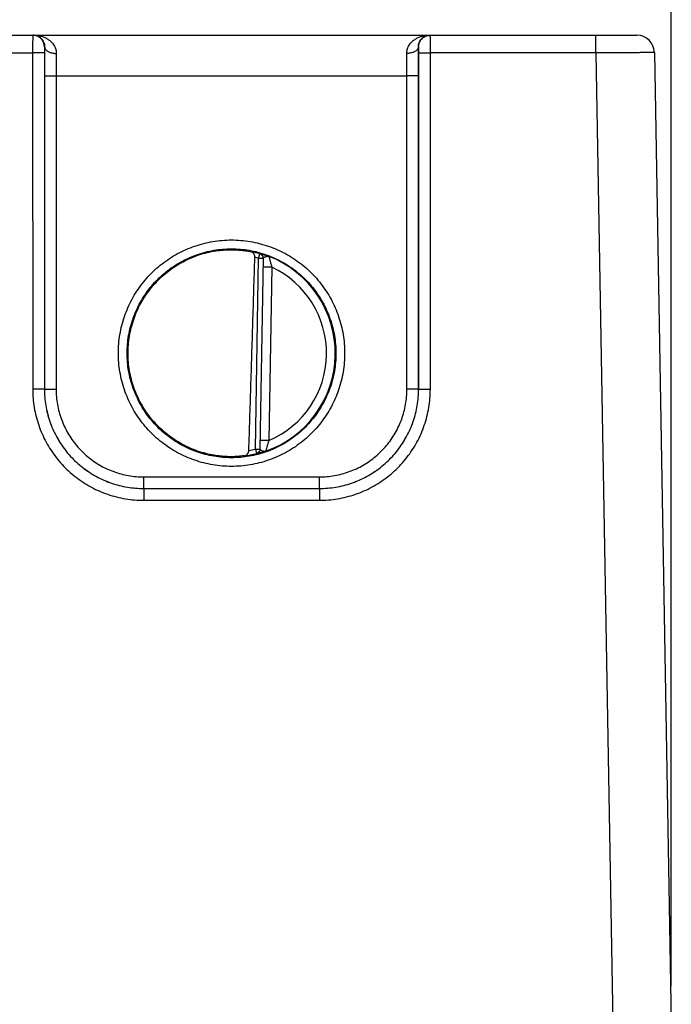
# Model space of a CAD drawing. Header units: inches. Extents: x 0 to 34, y 0 to 22.
# Tile 53 of 83: x 27.7 to 28.8, y 6.3 to 8. Entities that reach past the tile are written whole.
import ezdxf

# ---------------------------------------------------------------- set-up
doc = ezdxf.new("R2010")
doc.units = ezdxf.units.IN
doc.header["$LTSCALE"] = 1.87
doc.header["$MEASUREMENT"] = 0
doc.layers.get('0').update_dxf_attribs({"linetype": 'CONTINUOUS'})
doc.layers.add('DIMENSIONS', color=7, linetype='CONTINUOUS')
doc.styles.get("Standard").update_dxf_attribs({"font": 'txt', "width": 0.8})
doc.dimstyles.new('DIMSTYLE_1', dxfattribs={"dimtxt": 0.125, "dimasz": 0.18, "dimexe": 0.18, "dimexo": 0.0625, "dimgap": 0.09, "dimtad": 0, "dimtih": 1, "dimtoh": 1, "dimdec": 3, "dimzin": 4, "dimdsep": 46, "dimtxsty": 'STANDARD', "dimblk": '_FILLED', "dimblk1": '_FILLED', "dimblk2": '_FILLED', "dimcen": 0.09, "dimadec": 0, "dimazin": 0, "dimtp": 0.01, "dimtm": 0.01, "dimtfac": 1, "dimtdec": 3, "dimtofl": 0, "dimtmove": 0, "dimatfit": 3, "dimldrblk": '_FILLED', "dimfxl": 1, "dimtolj": 1, "dimtzin": 4, "dimarcsym": 0})

# ---------------------------------------------------------------- blocks, each defined once
blk = doc.blocks.new('_FILLED')
at = {"color": 0, "linetype": 'BYBLOCK'}
blk.add_solid([(0, 0), (-1, 0.1736), (-1, -0.1736)], dxfattribs=at)
blk = doc.blocks.new('*D23')
at = {"layer": 'DIMENSIONS', "color": 2, "linetype": 'CONTINUOUS'}
for p, q in [((20.9508, 6.976), (20.9508, 8.9558)), ((28.8315, 6.3265), (28.8315, 8.9558)), ((20.9508, 8.8308), (24.2245, 8.8308)), ((28.8315, 8.8308), (25.7745, 8.8308))]:
    blk.add_line(p, q, dxfattribs=at)
at = {"layer": 'DIMENSIONS', "color": 2, "linetype": 'CONTINUOUS', "xscale": 0.18, "yscale": 0.18, "zscale": 0.18, "rotation": 180}
blk.add_blockref('_FILLED', (20.9508, 8.8308), dxfattribs=at)
at = {"layer": 'DIMENSIONS', "color": 2, "linetype": 'CONTINUOUS', "xscale": 0.18, "yscale": 0.18, "zscale": 0.18}
blk.add_blockref('_FILLED', (28.8315, 8.8308), dxfattribs=at)
at = {"layer": 'DIMENSIONS', "color": 2, "linetype": 'CONTINUOUS', "width": 0.8}
for s, p in [('7.881', (24.287, 8.7683)), ('[', (24.912, 8.7683)), ('200.17', (25.012, 8.7683)), (']', (25.612, 8.7683))]:
    blk.add_text(s, height=0.125, dxfattribs=at).set_placement(p)

msp = doc.modelspace()

# ---------------------------------------------------------------- linework, layer by layer
at = {"color": 7, "linetype": 'CONTINUOUS'}
for p, q in [((20.9984, 7.953), (28.7725, 7.953)), ((28.7025, 7.9227), (28.7025, 7.953)), ((27.489, 7.9227), (27.738, 7.9227)), ((27.738, 7.9227), (27.7381, 7.3474)), ((27.758, 7.9229), (27.7581, 7.3475)), ((27.7585, 7.933), (27.7582, 7.933)), ((28.3988, 7.933), (28.3985, 7.933)), ((28.3989, 7.3475), (28.399, 7.9229)), ((28.4189, 7.3474), (28.419, 7.9227)), ((28.7025, 7.9227), (28.419, 7.9227)), ((28.7025, 7.9227), (28.7315, 6.2631)), ((28.8025, 7.9235), (28.8315, 6.264)), ((27.7583, 7.8837), (27.7582, 7.3476)), ((27.7782, 7.8836), (28.3787, 7.8836)), ((27.7782, 7.8836), (27.7782, 7.3474)), ((28.3788, 7.3474), (28.3787, 7.8836)), ((28.3988, 7.3476), (28.3987, 7.8837)), ((28.1193, 7.2451), (28.1249, 7.5713)), ((28.1249, 7.5713), (28.1271, 7.5789)), ((28.1328, 7.5712), (28.1249, 7.5713)), ((28.1271, 7.5789), (28.1271, 7.5793)), ((28.1328, 7.5715), (28.1271, 7.2446)), ((28.1476, 7.5561), (28.1326, 7.5564)), ((28.1476, 7.5561), (28.1424, 7.2595)), ((27.7581, 7.3475), (27.7582, 7.3476)), ((28.3989, 7.3475), (28.3988, 7.3476)), ((28.1424, 7.2595), (28.1274, 7.2597)), ((28.1193, 7.2451), (28.1271, 7.2449)), ((28.1193, 7.2451), (28.1212, 7.2374)), ((28.1211, 7.2371), (28.1212, 7.2374)), ((27.9281, 7.1974), (28.2289, 7.1974)), ((27.9281, 7.1776), (27.9281, 7.1974)), ((28.2289, 7.1776), (28.2289, 7.1974)), ((27.9281, 7.1776), (28.2289, 7.1776)), ((27.9281, 7.1776), (28.2289, 7.1776)), ((27.9281, 7.1776), (27.9281, 7.1776)), ((27.9281, 7.1776), (27.9281, 7.1574)), ((28.2289, 7.1776), (28.2289, 7.1776)), ((28.2289, 7.1776), (28.2289, 7.1574)), ((27.9281, 7.1574), (28.2289, 7.1574))]:
    msp.add_line(p, q, dxfattribs=at)
for centre, radius, start, end in [((28.7725, 7.923), 0.03, 1, 89.9992), ((28.0785, 7.409), 0.1768, 74.0306, 78.9352), ((28.0785, 7.409), 0.1689, 74.0306, 76.3334), ((28.0785, 7.409), 0.1776, 289.2016, 68.7985), ((28.0785, 7.409), 0.1626, 293.1447, 64.8553), ((28.0785, 7.409), 0.1689, 280.096, 283.9695), ((28.0785, 7.409), 0.1768, 277.0061, 283.9694)]:
    msp.add_arc(centre, radius, start, end, dxfattribs=at)
for points, knots in [([(27.7382, 7.953), (27.7381, 7.953), (27.7382, 7.9524), (27.7381, 7.9518), (27.7381, 7.9505), (27.7381, 7.9488), (27.7381, 7.9465), (27.738, 7.9439), (27.738, 7.941), (27.738, 7.9377), (27.738, 7.9342), (27.738, 7.9305), (27.738, 7.9266), (27.738, 7.924), (27.738, 7.9227)], [0, 0, 0, 0, 0.008623, 0.034252, 0.076463, 0.134529, 0.207438, 0.293936, 0.39251, 0.501421, 0.618712, 0.742318, 0.870126, 1, 1, 1, 1]), ([(27.7398, 7.953), (27.7412, 7.953), (27.744, 7.9526), (27.7477, 7.9513), (27.7508, 7.9494), (27.7533, 7.9471), (27.7553, 7.9445), (27.7568, 7.9418), (27.7579, 7.9389), (27.7584, 7.9359), (27.7585, 7.9339), (27.7585, 7.933)], [0, 0, 0, 0, 0.140346, 0.267239, 0.384951, 0.496147, 0.602609, 0.705566, 0.80585, 0.903956, 1, 1, 1, 1]), ([(27.7398, 7.953), (27.7421, 7.953), (27.7466, 7.9526), (27.7531, 7.9513), (27.759, 7.9491), (27.7641, 7.9463), (27.7684, 7.9431), (27.7719, 7.9396), (27.7745, 7.936), (27.7765, 7.9324), (27.7777, 7.9288), (27.7784, 7.9253), (27.7785, 7.923), (27.7785, 7.9218)], [0, 0, 0, 0, 0.124396, 0.245325, 0.359917, 0.466203, 0.563498, 0.652016, 0.732576, 0.806331, 0.874577, 0.938635, 1, 1, 1, 1]), ([(27.7582, 7.933), (27.7582, 7.9339), (27.758, 7.9358), (27.7574, 7.9386), (27.7564, 7.9413), (27.7551, 7.9438), (27.7533, 7.9461), (27.7513, 7.9481), (27.749, 7.9498), (27.7465, 7.9512), (27.7438, 7.9522), (27.7416, 7.9527), (27.7402, 7.9529), (27.7398, 7.9529)], [0, 0, 0, 0, 0.095912, 0.191824, 0.287735, 0.383646, 0.479554, 0.575461, 0.671366, 0.767268, 0.863169, 0.959069, 1, 1, 1, 1]), ([(28.3785, 7.9218), (28.3784, 7.923), (28.3786, 7.9253), (28.3793, 7.9288), (28.3805, 7.9324), (28.3824, 7.936), (28.3851, 7.9396), (28.3885, 7.9431), (28.3928, 7.9463), (28.398, 7.9491), (28.4039, 7.9513), (28.4104, 7.9526), (28.4149, 7.953), (28.4172, 7.953)], [0, 0, 0, 0, 0.061366, 0.125423, 0.193669, 0.267423, 0.347984, 0.436502, 0.533797, 0.640083, 0.754675, 0.875604, 1, 1, 1, 1]), ([(28.3985, 7.933), (28.3984, 7.9339), (28.3985, 7.9359), (28.3991, 7.9389), (28.4001, 7.9418), (28.4016, 7.9445), (28.4037, 7.9471), (28.4062, 7.9494), (28.4093, 7.9513), (28.413, 7.9526), (28.4157, 7.953), (28.4172, 7.953)], [0, 0, 0, 0, 0.096045, 0.19415, 0.294435, 0.397391, 0.503854, 0.61505, 0.732762, 0.859655, 1, 1, 1, 1]), ([(28.3988, 7.933), (28.3988, 7.9339), (28.3989, 7.9358), (28.3995, 7.9386), (28.4005, 7.9413), (28.4019, 7.9438), (28.4036, 7.9461), (28.4057, 7.9481), (28.408, 7.9498), (28.4105, 7.9512), (28.4131, 7.9522), (28.4159, 7.9528), (28.4178, 7.953), (28.4188, 7.953)], [0, 0, 0, 0, 0.090916, 0.181832, 0.272746, 0.363659, 0.45457, 0.545479, 0.636386, 0.727292, 0.818195, 0.909098, 1, 1, 1, 1]), ([(28.419, 7.9227), (28.419, 7.924), (28.419, 7.9266), (28.419, 7.9305), (28.419, 7.9342), (28.419, 7.9377), (28.4189, 7.941), (28.4189, 7.944), (28.4189, 7.9466), (28.4189, 7.9488), (28.4188, 7.9505), (28.4189, 7.9518), (28.4187, 7.9524), (28.4189, 7.953), (28.4188, 7.953)], [0, 0, 0, 0, 0.130284, 0.25845, 0.382293, 0.499666, 0.608526, 0.706996, 0.793356, 0.866099, 0.923953, 0.965954, 0.991431, 1, 1, 1, 1]), ([(27.758, 7.9229), (27.7579, 7.9228), (27.7576, 7.9229), (27.757, 7.9228), (27.756, 7.9228), (27.7546, 7.9228), (27.7529, 7.9228), (27.7509, 7.9227), (27.7486, 7.9227), (27.7462, 7.9227), (27.7435, 7.9227), (27.7408, 7.9227), (27.7389, 7.9227), (27.738, 7.9227)], [0, 0, 0, 0, 0.01247, 0.04456, 0.095661, 0.164761, 0.250486, 0.35113, 0.46469, 0.588906, 0.721305, 0.859251, 1, 1, 1, 1]), ([(27.7582, 7.933), (27.7581, 7.933), (27.7582, 7.9327), (27.7581, 7.9324), (27.7581, 7.9318), (27.7581, 7.931), (27.758, 7.9299), (27.758, 7.9287), (27.758, 7.9274), (27.758, 7.9259), (27.758, 7.9244), (27.758, 7.9234), (27.758, 7.9229)], [0, 0, 0, 0, 0.012406, 0.049086, 0.1095, 0.191804, 0.294163, 0.413997, 0.548158, 0.693514, 0.845745, 1, 1, 1, 1]), ([(27.7585, 7.933), (27.7585, 7.9305), (27.7584, 7.9254), (27.7584, 7.9176), (27.7583, 7.9094), (27.7583, 7.901), (27.7583, 7.8924), (27.7583, 7.8866), (27.7583, 7.8837)], [0, 0, 0, 0, 0.150978, 0.310694, 0.477358, 0.649059, 0.823896, 1, 1, 1, 1]), ([(27.7585, 7.933), (27.7585, 7.9324), (27.7587, 7.9313), (27.7594, 7.9298), (27.7604, 7.9283), (27.7618, 7.9269), (27.7635, 7.9257), (27.7655, 7.9246), (27.7678, 7.9236), (27.7703, 7.9229), (27.7729, 7.9223), (27.7757, 7.9219), (27.7776, 7.9219), (27.7785, 7.9218)], [0, 0, 0, 0, 0.063894, 0.130875, 0.203052, 0.281753, 0.367551, 0.46039, 0.559721, 0.664629, 0.773921, 0.886214, 1, 1, 1, 1]), ([(27.7785, 7.9218), (27.7785, 7.9199), (27.7784, 7.9159), (27.7784, 7.9098), (27.7783, 7.9035), (27.7783, 7.897), (27.7783, 7.8903), (27.7782, 7.8858), (27.7782, 7.8836)], [0, 0, 0, 0, 0.151626, 0.311331, 0.477614, 0.648911, 0.823589, 1, 1, 1, 1]), ([(28.3985, 7.933), (28.3984, 7.9324), (28.3983, 7.9313), (28.3976, 7.9298), (28.3966, 7.9283), (28.3952, 7.9269), (28.3934, 7.9257), (28.3914, 7.9246), (28.3892, 7.9236), (28.3867, 7.9229), (28.384, 7.9223), (28.3813, 7.9219), (28.3794, 7.9219), (28.3785, 7.9218)], [0, 0, 0, 0, 0.063895, 0.130877, 0.203056, 0.281758, 0.367557, 0.460395, 0.559727, 0.664634, 0.773925, 0.886216, 1, 1, 1, 1]), ([(28.3787, 7.8836), (28.3787, 7.8858), (28.3787, 7.8903), (28.3787, 7.897), (28.3787, 7.9035), (28.3786, 7.9098), (28.3785, 7.9159), (28.3785, 7.9199), (28.3785, 7.9218)], [0, 0, 0, 0, 0.176405, 0.351079, 0.522375, 0.688662, 0.848373, 1, 1, 1, 1]), ([(28.3987, 7.8837), (28.3987, 7.8866), (28.3987, 7.8924), (28.3987, 7.901), (28.3987, 7.9094), (28.3986, 7.9176), (28.3985, 7.9254), (28.3985, 7.9305), (28.3985, 7.933)], [0, 0, 0, 0, 0.176105, 0.350943, 0.522641, 0.689303, 0.849018, 1, 1, 1, 1]), ([(28.399, 7.9229), (28.399, 7.9234), (28.399, 7.9244), (28.399, 7.9259), (28.399, 7.9274), (28.3989, 7.9287), (28.3989, 7.9299), (28.3989, 7.931), (28.3989, 7.9318), (28.3989, 7.9324), (28.3988, 7.9327), (28.3988, 7.933), (28.3988, 7.933)], [0, 0, 0, 0, 0.154498, 0.30715, 0.452738, 0.586839, 0.706545, 0.808797, 0.89097, 0.951116, 0.987632, 1, 1, 1, 1]), ([(28.399, 7.9229), (28.3991, 7.9228), (28.3994, 7.9229), (28.4, 7.9228), (28.401, 7.9228), (28.4024, 7.9228), (28.4041, 7.9228), (28.4061, 7.9227), (28.4083, 7.9227), (28.4108, 7.9227), (28.4134, 7.9227), (28.4162, 7.9227), (28.418, 7.9227), (28.419, 7.9227)], [0, 0, 0, 0, 0.012469, 0.044559, 0.095659, 0.164758, 0.250483, 0.351126, 0.464687, 0.588903, 0.721303, 0.85925, 1, 1, 1, 1]), ([(28.8025, 7.9235), (28.8025, 7.9233), (28.8015, 7.9236), (28.8004, 7.9233), (28.7978, 7.9234), (28.7946, 7.9233), (28.7904, 7.9233), (28.7854, 7.9232), (28.7796, 7.9232), (28.773, 7.9231), (28.7658, 7.9231), (28.7579, 7.923), (28.7495, 7.923), (28.7407, 7.9229), (28.7315, 7.9229), (28.722, 7.9228), (28.7123, 7.9227), (28.7058, 7.9227), (28.7025, 7.9227)], [0, 0, 0, 0, 0.004823, 0.019239, 0.043109, 0.076202, 0.118189, 0.168649, 0.227085, 0.292935, 0.365573, 0.444317, 0.528442, 0.617157, 0.709585, 0.80482, 0.901945, 1, 1, 1, 1]), ([(27.7583, 7.8837), (27.7583, 7.8837), (27.7586, 7.8837), (27.7593, 7.8837), (27.7603, 7.8837), (27.7617, 7.8836), (27.7634, 7.8836), (27.7654, 7.8836), (27.7676, 7.8836), (27.7701, 7.8836), (27.7727, 7.8836), (27.7755, 7.8836), (27.7773, 7.8836), (27.7782, 7.8836)], [0, 0, 0, 0, 0.01247, 0.04456, 0.095661, 0.164761, 0.250485, 0.351129, 0.464689, 0.588905, 0.721304, 0.859251, 1, 1, 1, 1]), ([(28.3987, 7.8837), (28.3986, 7.8837), (28.3983, 7.8837), (28.3977, 7.8837), (28.3967, 7.8837), (28.3953, 7.8836), (28.3936, 7.8836), (28.3916, 7.8836), (28.3894, 7.8836), (28.3869, 7.8836), (28.3843, 7.8836), (28.3815, 7.8836), (28.3797, 7.8836), (28.3787, 7.8836)], [0, 0, 0, 0, 0.01247, 0.04456, 0.095661, 0.164761, 0.250485, 0.351129, 0.464689, 0.588905, 0.721304, 0.859251, 1, 1, 1, 1]), ([(28.0785, 7.2154), (28.0732, 7.2154), (28.0625, 7.2158), (28.0466, 7.2178), (28.0309, 7.2211), (28.0155, 7.2257), (28.0005, 7.2315), (27.9861, 7.2385), (27.9724, 7.2467), (27.9593, 7.2561), (27.9471, 7.2664), (27.9358, 7.2778), (27.9254, 7.29), (27.9161, 7.303), (27.9079, 7.3168), (27.9009, 7.3312), (27.8951, 7.3461), (27.8905, 7.3615), (27.8872, 7.3772), (27.8852, 7.3931), (27.8846, 7.4091), (27.8852, 7.4251), (27.8872, 7.441), (27.8905, 7.4567), (27.8951, 7.472), (27.9009, 7.4869), (27.9079, 7.5013), (27.9161, 7.5151), (27.9254, 7.5281), (27.9358, 7.5404), (27.9471, 7.5517), (27.9593, 7.5621), (27.9724, 7.5714), (27.9861, 7.5796), (28.0006, 7.5866), (28.0155, 7.5925), (28.0309, 7.597), (28.0466, 7.6003), (28.0625, 7.6023), (28.0732, 7.6028), (28.0785, 7.6028)], [0, 0, 0, 0, 0.026308, 0.052653, 0.078989, 0.105321, 0.131652, 0.157977, 0.184299, 0.210618, 0.236932, 0.263244, 0.289553, 0.31586, 0.342167, 0.368473, 0.394779, 0.421086, 0.447392, 0.473699, 0.500005, 0.526312, 0.552618, 0.578925, 0.605231, 0.631537, 0.657844, 0.68415, 0.710457, 0.736766, 0.763077, 0.789391, 0.815708, 0.842029, 0.868355, 0.894685, 0.921016, 0.947351, 0.973695, 1, 1, 1, 1]), ([(28.0785, 7.6028), (28.0838, 7.6028), (28.0945, 7.6023), (28.1104, 7.6003), (28.1261, 7.597), (28.1415, 7.5925), (28.1564, 7.5866), (28.1708, 7.5796), (28.1846, 7.5714), (28.1976, 7.5621), (28.2099, 7.5517), (28.2212, 7.5404), (28.2315, 7.5281), (28.2409, 7.5151), (28.2491, 7.5013), (28.2561, 7.4869), (28.2619, 7.472), (28.2665, 7.4566), (28.2698, 7.441), (28.2717, 7.4251), (28.2724, 7.4091), (28.2717, 7.393), (28.2698, 7.3771), (28.2665, 7.3615), (28.2619, 7.3461), (28.2561, 7.3312), (28.2491, 7.3168), (28.2409, 7.303), (28.2315, 7.29), (28.2212, 7.2778), (28.2099, 7.2664), (28.1976, 7.2561), (28.1846, 7.2467), (28.1708, 7.2385), (28.1564, 7.2315), (28.1415, 7.2257), (28.1261, 7.2211), (28.1104, 7.2178), (28.0945, 7.2158), (28.0838, 7.2154), (28.0785, 7.2154)], [0, 0, 0, 0, 0.026308, 0.052653, 0.078989, 0.10532, 0.131651, 0.157977, 0.184299, 0.210617, 0.236932, 0.263243, 0.289552, 0.31586, 0.342166, 0.368472, 0.394779, 0.421085, 0.447392, 0.473698, 0.500005, 0.526311, 0.552618, 0.578924, 0.605231, 0.631537, 0.657843, 0.684149, 0.710457, 0.736765, 0.763076, 0.78939, 0.815708, 0.842029, 0.868354, 0.894685, 0.921016, 0.947351, 0.973695, 1, 1, 1, 1]), ([(28.0785, 7.2302), (28.0734, 7.2302), (28.0633, 7.2307), (28.0482, 7.2326), (28.0334, 7.2358), (28.0189, 7.2402), (28.0048, 7.2459), (27.9912, 7.2527), (27.9783, 7.2607), (27.9661, 7.2697), (27.9547, 7.2798), (27.9442, 7.2907), (27.9346, 7.3025), (27.9261, 7.3151), (27.9187, 7.3284), (27.9125, 7.3422), (27.9074, 7.3565), (27.9036, 7.3712), (27.901, 7.3862), (27.8997, 7.4013), (27.8997, 7.4165), (27.901, 7.4317), (27.9036, 7.4466), (27.9074, 7.4613), (27.9125, 7.4756), (27.9187, 7.4895), (27.9261, 7.5027), (27.9346, 7.5153), (27.9442, 7.5271), (27.9547, 7.5381), (27.9661, 7.5481), (27.9783, 7.5572), (27.9912, 7.5651), (28.0048, 7.572), (28.0189, 7.5776), (28.0334, 7.5821), (28.0482, 7.5853), (28.0633, 7.5872), (28.0734, 7.5876), (28.0785, 7.5876)], [0, 0, 0, 0, 0.027026, 0.054052, 0.081079, 0.108105, 0.135132, 0.162158, 0.189185, 0.216211, 0.243238, 0.270266, 0.297293, 0.324321, 0.351348, 0.378375, 0.405403, 0.432431, 0.459458, 0.486486, 0.513514, 0.540542, 0.567569, 0.594597, 0.621624, 0.648652, 0.675679, 0.702707, 0.729734, 0.756762, 0.783789, 0.810815, 0.837842, 0.864868, 0.891895, 0.918921, 0.945948, 0.972974, 1, 1, 1, 1]), ([(28.049, 7.2344), (28.0441, 7.2352), (28.0344, 7.2372), (28.0202, 7.2415), (28.0065, 7.2469), (27.9932, 7.2535), (27.9805, 7.2612), (27.9685, 7.2699), (27.9573, 7.2795), (27.9469, 7.2901), (27.9374, 7.3015), (27.9289, 7.3137), (27.9215, 7.3265), (27.9152, 7.3399), (27.91, 7.3538), (27.9059, 7.368), (27.9031, 7.3826), (27.9015, 7.3973), (27.9012, 7.4121), (27.902, 7.4269), (27.9042, 7.4416), (27.9075, 7.456), (27.912, 7.4701), (27.9177, 7.4838), (27.9245, 7.497), (27.9324, 7.5095), (27.9413, 7.5214), (27.9511, 7.5324), (27.9619, 7.5426), (27.9734, 7.5519), (27.9857, 7.5602), (27.9987, 7.5674), (28.0122, 7.5735), (28.0261, 7.5785), (28.0404, 7.5822), (28.0502, 7.5839), (28.0551, 7.5846)], [0, 0, 0, 0, 0.029409, 0.058818, 0.088228, 0.117638, 0.147048, 0.176459, 0.205869, 0.235281, 0.264693, 0.294106, 0.323518, 0.352932, 0.382345, 0.411759, 0.441173, 0.470587, 0.500001, 0.529415, 0.55883, 0.588244, 0.617657, 0.647071, 0.676484, 0.705896, 0.735309, 0.76472, 0.794132, 0.823542, 0.852953, 0.882363, 0.911773, 0.941182, 0.970591, 1, 1, 1, 1]), ([(28.0551, 7.5846), (28.057, 7.5849), (28.061, 7.5853), (28.0669, 7.5858), (28.0727, 7.5861), (28.0766, 7.5861), (28.0785, 7.5861)], [0, 0, 0, 0, 0.254586, 0.506316, 0.754898, 1, 1, 1, 1]), ([(28.0785, 7.5876), (28.0835, 7.5876), (28.0937, 7.5872), (28.1087, 7.5853), (28.1236, 7.5821), (28.1381, 7.5776), (28.1522, 7.572), (28.1657, 7.5651), (28.1787, 7.5572), (28.1909, 7.5481), (28.2023, 7.5381), (28.2128, 7.5271), (28.2223, 7.5153), (28.2308, 7.5027), (28.2382, 7.4895), (28.2445, 7.4756), (28.2496, 7.4613), (28.2534, 7.4466), (28.256, 7.4317), (28.2572, 7.4165), (28.2572, 7.4013), (28.256, 7.3862), (28.2534, 7.3712), (28.2496, 7.3565), (28.2445, 7.3422), (28.2382, 7.3284), (28.2308, 7.3151), (28.2223, 7.3025), (28.2128, 7.2907), (28.2023, 7.2798), (28.1909, 7.2697), (28.1787, 7.2607), (28.1657, 7.2527), (28.1522, 7.2459), (28.1381, 7.2402), (28.1236, 7.2358), (28.1087, 7.2326), (28.0937, 7.2307), (28.0835, 7.2302), (28.0785, 7.2302)], [0, 0, 0, 0, 0.027026, 0.054052, 0.081079, 0.108105, 0.135132, 0.162158, 0.189185, 0.216211, 0.243238, 0.270266, 0.297293, 0.324321, 0.351348, 0.378376, 0.405403, 0.432431, 0.459458, 0.486486, 0.513514, 0.540542, 0.567569, 0.594597, 0.621625, 0.648652, 0.675679, 0.702707, 0.729734, 0.756762, 0.783789, 0.810815, 0.837842, 0.864868, 0.891895, 0.918921, 0.945948, 0.972974, 1, 1, 1, 1]), ([(28.0785, 7.5861), (28.0806, 7.5861), (28.0846, 7.586), (28.0907, 7.5856), (28.0965, 7.5851), (28.1021, 7.5843), (28.1074, 7.5835), (28.1108, 7.5828), (28.1124, 7.5824)], [0, 0, 0, 0, 0.181243, 0.358348, 0.530283, 0.695702, 0.852844, 1, 1, 1, 1]), ([(28.1184, 7.5731), (28.1184, 7.5735), (28.1184, 7.5743), (28.1182, 7.5756), (28.1179, 7.5769), (28.1174, 7.5781), (28.1168, 7.5793), (28.116, 7.5804), (28.115, 7.5813), (28.1138, 7.582), (28.1129, 7.5823), (28.1124, 7.5824)], [0, 0, 0, 0, 0.102062, 0.208418, 0.318106, 0.429707, 0.542597, 0.655666, 0.769142, 0.883229, 1, 1, 1, 1]), ([(28.1081, 7.2427), (28.1093, 7.2788), (28.1116, 7.3515), (28.115, 7.4616), (28.1173, 7.5357), (28.1184, 7.5731)], [0, 0, 0, 0, 0.327475, 0.660791, 1, 1, 1, 1]), ([(28.1328, 7.5715), (28.1328, 7.572), (28.1328, 7.5728), (28.1325, 7.5741), (28.132, 7.5753), (28.1313, 7.5764), (28.1305, 7.5774), (28.1295, 7.5782), (28.1283, 7.5788), (28.1275, 7.5791), (28.1271, 7.5793)], [0, 0, 0, 0, 0.124989, 0.249982, 0.374977, 0.499976, 0.624977, 0.749982, 0.87499, 1, 1, 1, 1]), ([(28.1271, 7.5793), (28.1271, 7.5793), (28.1275, 7.5792), (28.128, 7.5792), (28.129, 7.5789), (28.1304, 7.5785), (28.1322, 7.578), (28.1343, 7.5774), (28.1368, 7.5766), (28.1396, 7.5756), (28.1416, 7.5749), (28.1427, 7.5745)], [0, 0, 0, 0, 0.01174, 0.048078, 0.109742, 0.197033, 0.309562, 0.446555, 0.608015, 0.793054, 1, 1, 1, 1]), ([(28.1328, 7.5715), (28.1328, 7.5719), (28.1327, 7.5726), (28.1325, 7.5737), (28.132, 7.5749), (28.1313, 7.576), (28.1305, 7.577), (28.1295, 7.5778), (28.1283, 7.5785), (28.1275, 7.5788), (28.1271, 7.5789)], [0, 0, 0, 0, 0.093413, 0.222916, 0.352422, 0.481931, 0.611444, 0.740959, 0.870478, 1, 1, 1, 1]), ([(28.133, 7.5722), (28.1332, 7.5724), (28.1338, 7.5729), (28.1349, 7.5735), (28.1363, 7.5741), (28.138, 7.5745), (28.1396, 7.5748), (28.1412, 7.5749), (28.1422, 7.5747), (28.1427, 7.5745)], [0, 0, 0, 0, 0.085832, 0.211267, 0.368242, 0.53596, 0.702855, 0.858342, 1, 1, 1, 1]), ([(28.1427, 7.5745), (28.1427, 7.5744), (28.1428, 7.5742), (28.1429, 7.5738), (28.143, 7.573), (28.1433, 7.572), (28.1436, 7.5706), (28.144, 7.5689), (28.1445, 7.567), (28.1451, 7.5647), (28.1458, 7.5621), (28.1467, 7.5592), (28.1472, 7.5572), (28.1476, 7.5561)], [0, 0, 0, 0, 0.009655, 0.034587, 0.075111, 0.131675, 0.204805, 0.294991, 0.402563, 0.527681, 0.670069, 0.828356, 1, 1, 1, 1]), ([(27.7581, 7.3475), (27.758, 7.3475), (27.7577, 7.3475), (27.7571, 7.3475), (27.756, 7.3475), (27.7547, 7.3474), (27.753, 7.3474), (27.751, 7.3474), (27.7487, 7.3474), (27.7463, 7.3474), (27.7436, 7.3474), (27.7409, 7.3474), (27.739, 7.3474), (27.7381, 7.3474)], [0, 0, 0, 0, 0.01247, 0.04456, 0.09566, 0.164759, 0.250483, 0.351126, 0.464686, 0.588902, 0.721302, 0.85925, 1, 1, 1, 1]), ([(27.7381, 7.3474), (27.7381, 7.3421), (27.7385, 7.3317), (27.7405, 7.3161), (27.7437, 7.3007), (27.7482, 7.2857), (27.7539, 7.271), (27.7608, 7.2569), (27.7688, 7.2434), (27.778, 7.2306), (27.7881, 7.2186), (27.7993, 7.2075), (27.8113, 7.1973), (27.8241, 7.1881), (27.8376, 7.1801), (27.8517, 7.1732), (27.8664, 7.1675), (27.8815, 7.163), (27.8969, 7.1598), (27.9124, 7.1578), (27.9229, 7.1574), (27.9281, 7.1574)], [0, 0, 0, 0, 0.05237, 0.104959, 0.15765, 0.210336, 0.262982, 0.315628, 0.368294, 0.42096, 0.473621, 0.52628, 0.578943, 0.631615, 0.684287, 0.736943, 0.789599, 0.842302, 0.89501, 0.947615, 1, 1, 1, 1]), ([(27.7581, 7.3475), (27.7581, 7.3428), (27.7585, 7.3335), (27.7602, 7.3195), (27.7631, 7.3057), (27.7671, 7.2923), (27.7722, 7.2792), (27.7784, 7.2665), (27.7856, 7.2545), (27.7938, 7.243), (27.8029, 7.2323), (27.8128, 7.2224), (27.8235, 7.2133), (27.835, 7.2051), (27.847, 7.1979), (27.8597, 7.1917), (27.8728, 7.1866), (27.8863, 7.1826), (27.9001, 7.1797), (27.914, 7.178), (27.9234, 7.1776), (27.9281, 7.1776)], [0, 0, 0, 0, 0.052658, 0.105315, 0.157964, 0.210605, 0.263235, 0.31585, 0.36845, 0.421038, 0.473619, 0.526202, 0.578792, 0.631396, 0.684015, 0.736652, 0.789305, 0.841969, 0.894642, 0.947321, 1, 1, 1, 1]), ([(27.7582, 7.3476), (27.7582, 7.3429), (27.7586, 7.3336), (27.7603, 7.3196), (27.7632, 7.3058), (27.7672, 7.2923), (27.7723, 7.2792), (27.7785, 7.2666), (27.7857, 7.2545), (27.7939, 7.2431), (27.8029, 7.2323), (27.8129, 7.2224), (27.8236, 7.2133), (27.835, 7.2052), (27.8471, 7.198), (27.8597, 7.1918), (27.8728, 7.1867), (27.8863, 7.1826), (27.9001, 7.1797), (27.9141, 7.178), (27.9234, 7.1776), (27.9281, 7.1776)], [0, 0, 0, 0, 0.052673, 0.105343, 0.158, 0.210651, 0.263296, 0.315926, 0.368538, 0.421135, 0.473725, 0.526314, 0.578906, 0.631506, 0.684119, 0.736748, 0.789389, 0.842033, 0.894683, 0.947341, 1, 1, 1, 1]), ([(27.7582, 7.3476), (27.7582, 7.3476), (27.7586, 7.3476), (27.7592, 7.3475), (27.7602, 7.3475), (27.7616, 7.3475), (27.7633, 7.3475), (27.7653, 7.3475), (27.7675, 7.3475), (27.77, 7.3475), (27.7726, 7.3474), (27.7754, 7.3474), (27.7772, 7.3474), (27.7782, 7.3474)], [0, 0, 0, 0, 0.01247, 0.04456, 0.095661, 0.164761, 0.250485, 0.351129, 0.464689, 0.588905, 0.721304, 0.859251, 1, 1, 1, 1]), ([(27.7782, 7.3474), (27.7782, 7.3431), (27.7785, 7.3344), (27.7802, 7.3214), (27.7831, 7.3086), (27.787, 7.2961), (27.792, 7.284), (27.7981, 7.2724), (27.8051, 7.2613), (27.8131, 7.2509), (27.8219, 7.2412), (27.8316, 7.2324), (27.842, 7.2244), (27.8531, 7.2173), (27.8647, 7.2113), (27.8768, 7.2063), (27.8893, 7.2023), (27.9021, 7.1995), (27.9151, 7.1978), (27.9238, 7.1974), (27.9281, 7.1974)], [0, 0, 0, 0, 0.055241, 0.110747, 0.166381, 0.222021, 0.277621, 0.333226, 0.388845, 0.444454, 0.500054, 0.555652, 0.611256, 0.666865, 0.722458, 0.778042, 0.833667, 0.889286, 0.944777, 1, 1, 1, 1]), ([(28.2289, 7.1776), (28.2335, 7.1776), (28.2429, 7.178), (28.2569, 7.1797), (28.2706, 7.1826), (28.2841, 7.1867), (28.2972, 7.1918), (28.3099, 7.1979), (28.3219, 7.2051), (28.3334, 7.2133), (28.3441, 7.2224), (28.354, 7.2323), (28.3631, 7.2431), (28.3713, 7.2545), (28.3785, 7.2666), (28.3847, 7.2792), (28.3898, 7.2923), (28.3938, 7.3058), (28.3967, 7.3196), (28.3984, 7.3336), (28.3988, 7.3429), (28.3988, 7.3476)], [0, 0, 0, 0, 0.052657, 0.10531, 0.157953, 0.21059, 0.263223, 0.315843, 0.368447, 0.421039, 0.473626, 0.526215, 0.578809, 0.631415, 0.684036, 0.736674, 0.789327, 0.841986, 0.89465, 0.947325, 1, 1, 1, 1]), ([(28.2289, 7.1776), (28.2336, 7.1776), (28.2429, 7.178), (28.2569, 7.1797), (28.2707, 7.1826), (28.2842, 7.1866), (28.2973, 7.1917), (28.3099, 7.1979), (28.322, 7.2051), (28.3334, 7.2133), (28.3442, 7.2224), (28.3541, 7.2323), (28.3632, 7.243), (28.3713, 7.2544), (28.3785, 7.2665), (28.3847, 7.2792), (28.3898, 7.2923), (28.3939, 7.3057), (28.3968, 7.3195), (28.3985, 7.3335), (28.3989, 7.3428), (28.3989, 7.3475)], [0, 0, 0, 0, 0.052676, 0.10535, 0.158016, 0.210671, 0.263315, 0.31594, 0.368548, 0.421142, 0.473726, 0.526309, 0.578897, 0.631495, 0.684106, 0.736732, 0.789371, 0.842021, 0.894677, 0.94734, 1, 1, 1, 1]), ([(28.2289, 7.1574), (28.2341, 7.1574), (28.2445, 7.1578), (28.2601, 7.1598), (28.2755, 7.163), (28.2906, 7.1675), (28.3053, 7.1732), (28.3194, 7.1801), (28.3329, 7.1881), (28.3457, 7.1973), (28.3577, 7.2074), (28.3688, 7.2186), (28.379, 7.2306), (28.3881, 7.2434), (28.3962, 7.2569), (28.4031, 7.271), (28.4088, 7.2857), (28.4133, 7.3007), (28.4165, 7.3161), (28.4185, 7.3317), (28.4189, 7.3421), (28.4189, 7.3474)], [0, 0, 0, 0, 0.052384, 0.104986, 0.157691, 0.21039, 0.263047, 0.315703, 0.368376, 0.421047, 0.473711, 0.52637, 0.579031, 0.631698, 0.684363, 0.737009, 0.789654, 0.842343, 0.895038, 0.947629, 1, 1, 1, 1]), ([(28.2289, 7.1974), (28.2332, 7.1974), (28.2419, 7.1978), (28.2548, 7.1995), (28.2676, 7.2023), (28.2801, 7.2063), (28.2923, 7.2113), (28.3039, 7.2173), (28.315, 7.2244), (28.3254, 7.2324), (28.335, 7.2412), (28.3439, 7.2509), (28.3519, 7.2613), (28.3589, 7.2724), (28.365, 7.284), (28.37, 7.2961), (28.3739, 7.3086), (28.3767, 7.3214), (28.3784, 7.3344), (28.3788, 7.3431), (28.3788, 7.3474)], [0, 0, 0, 0, 0.055221, 0.110707, 0.166322, 0.221944, 0.277529, 0.333122, 0.388731, 0.444335, 0.499933, 0.555532, 0.611142, 0.666761, 0.722366, 0.777966, 0.833608, 0.889246, 0.944757, 1, 1, 1, 1]), ([(28.3988, 7.3476), (28.3987, 7.3476), (28.3984, 7.3476), (28.3978, 7.3475), (28.3968, 7.3475), (28.3954, 7.3475), (28.3937, 7.3475), (28.3917, 7.3475), (28.3894, 7.3475), (28.387, 7.3475), (28.3843, 7.3474), (28.3816, 7.3474), (28.3797, 7.3474), (28.3788, 7.3474)], [0, 0, 0, 0, 0.01247, 0.04456, 0.095661, 0.164761, 0.250485, 0.351129, 0.464689, 0.588905, 0.721304, 0.859251, 1, 1, 1, 1]), ([(28.3989, 7.3475), (28.399, 7.3475), (28.3993, 7.3475), (28.3999, 7.3475), (28.4009, 7.3475), (28.4023, 7.3474), (28.404, 7.3474), (28.406, 7.3474), (28.4083, 7.3474), (28.4107, 7.3474), (28.4133, 7.3474), (28.4161, 7.3474), (28.4179, 7.3474), (28.4189, 7.3474)], [0, 0, 0, 0, 0.01247, 0.04456, 0.09566, 0.164759, 0.250483, 0.351126, 0.464686, 0.588902, 0.721302, 0.85925, 1, 1, 1, 1]), ([(28.1271, 7.2446), (28.1271, 7.2441), (28.127, 7.2433), (28.1267, 7.242), (28.1262, 7.2409), (28.1254, 7.2398), (28.1245, 7.2388), (28.1235, 7.2381), (28.1224, 7.2375), (28.1216, 7.2372), (28.1211, 7.2371)], [0, 0, 0, 0, 0.124994, 0.249986, 0.37498, 0.499978, 0.624979, 0.749983, 0.87499, 1, 1, 1, 1]), ([(28.1271, 7.2446), (28.1271, 7.2443), (28.127, 7.2435), (28.1267, 7.2424), (28.1262, 7.2412), (28.1254, 7.2401), (28.1245, 7.2392), (28.1235, 7.2384), (28.1224, 7.2378), (28.1216, 7.2375), (28.1212, 7.2374)], [0, 0, 0, 0, 0.094158, 0.224136, 0.35399, 0.484013, 0.61436, 0.743933, 0.872203, 1, 1, 1, 1]), ([(28.1369, 7.2413), (28.1364, 7.2411), (28.1354, 7.241), (28.1338, 7.2411), (28.1321, 7.2414), (28.1305, 7.242), (28.1291, 7.2426), (28.128, 7.2432), (28.1273, 7.2439), (28.1271, 7.2444), (28.1271, 7.2446)], [0, 0, 0, 0, 0.13342, 0.281787, 0.440682, 0.598077, 0.7442, 0.861406, 0.941858, 1, 1, 1, 1]), ([(28.1424, 7.2595), (28.142, 7.2584), (28.1414, 7.2565), (28.1405, 7.2536), (28.1397, 7.251), (28.139, 7.2488), (28.1384, 7.2468), (28.1379, 7.2451), (28.1376, 7.2438), (28.1373, 7.2428), (28.1371, 7.242), (28.137, 7.2415), (28.1369, 7.2413), (28.1369, 7.2413)], [0, 0, 0, 0, 0.171644, 0.329931, 0.472318, 0.597434, 0.705005, 0.795191, 0.868321, 0.924886, 0.96541, 0.990342, 1, 1, 1, 1]), ([(28.0785, 7.232), (28.0761, 7.232), (28.0712, 7.232), (28.0639, 7.2324), (28.0564, 7.2332), (28.0515, 7.2339), (28.049, 7.2344)], [0, 0, 0, 0, 0.242858, 0.491001, 0.743621, 1, 1, 1, 1]), ([(28.1, 7.2335), (28.0984, 7.2333), (28.0949, 7.2329), (28.0896, 7.2324), (28.0841, 7.2321), (28.0804, 7.232), (28.0785, 7.232)], [0, 0, 0, 0, 0.235192, 0.481509, 0.737064, 1, 1, 1, 1]), ([(28.1, 7.2335), (28.1006, 7.2336), (28.1018, 7.2339), (28.1034, 7.2346), (28.1047, 7.2355), (28.1058, 7.2366), (28.1067, 7.2378), (28.1073, 7.239), (28.1077, 7.2403), (28.108, 7.2415), (28.1081, 7.2423), (28.1081, 7.2427)], [0, 0, 0, 0, 0.136879, 0.265281, 0.386975, 0.502374, 0.612253, 0.716911, 0.816371, 0.910786, 1, 1, 1, 1]), ([(28.1369, 7.2413), (28.1358, 7.2409), (28.1338, 7.2403), (28.1309, 7.2394), (28.1284, 7.2387), (28.1262, 7.2381), (28.1244, 7.2377), (28.1231, 7.2374), (28.122, 7.2371), (28.1216, 7.2371), (28.1211, 7.237), (28.1211, 7.2371)], [0, 0, 0, 0, 0.206907, 0.39194, 0.55341, 0.690412, 0.802946, 0.890243, 0.951913, 0.988256, 1, 1, 1, 1])]:
    msp.add_open_spline(points, degree=3, knots=knots, dxfattribs=at)
for points in [[(27.7398, 7.9529), (27.7393, 7.9529), (27.7387, 7.953), (27.7382, 7.953)], [(28.1328, 7.5715), (28.1328, 7.5718), (28.1329, 7.572), (28.133, 7.5722)], [(28.1328, 7.5712), (28.1328, 7.5713), (28.1328, 7.5714), (28.1328, 7.5715)], [(28.1271, 7.2449), (28.1271, 7.2448), (28.1271, 7.2447), (28.1271, 7.2446)]]:
    msp.add_open_spline(points, degree=3, dxfattribs=at)

# ---------------------------------------------------------------- dimensions: what is measured, and where the dimension line sits
at = {"layer": 'DIMENSIONS', "color": 2, "linetype": 'CONTINUOUS'}
dim = msp.add_linear_dim(base=(28.8315, 8.8308), p1=(20.9508, 6.976), p2=(28.8315, 6.3265), dimstyle='DIMSTYLE_1', dxfattribs=at)
dim.commit()
dim.dimension.update_dxf_attribs({"geometry": '*D23', "text_midpoint": (24.9995, 8.8308), "dimtype": 160})

doc.saveas('drawing.dxf')
